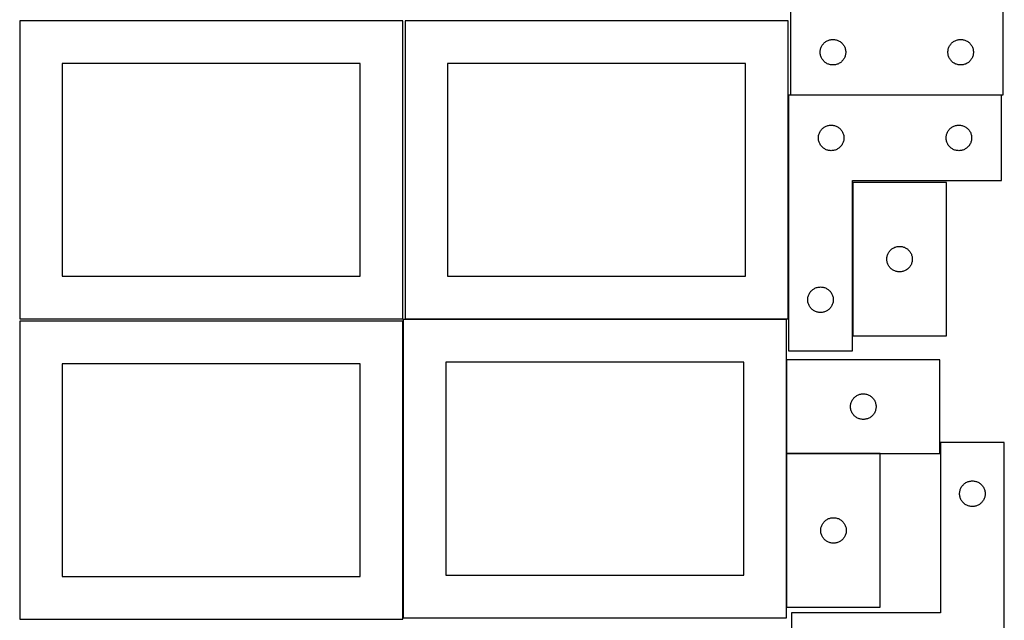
# Model space of a CAD drawing. Header units: millimetres. Extents: x 7 to 1243, y 7 to 2493.
# Tile 12 of 14: x 550 to 1243, y 1698 to 2121. Entities that reach past the tile are written whole.
import ezdxf

# ---------------------------------------------------------------- set-up
doc = ezdxf.new("R2010")
doc.units = ezdxf.units.MM
doc.layers.add('COMMON', color=5, linetype='CONTINUOUS', true_color=0x0000ff)
doc.layers.add('CUT', color=7, linetype='CONTINUOUS', true_color=0x000000)

msp = doc.modelspace()

# ---------------------------------------------------------------- linework, layer by layer
at = {"layer": 'COMMON'}
for p, q in [((1136.445656, 2006.324527), (1136.445656, 1898.324527)), ((1089.889366, 1881.412908), (1089.889366, 1815.412908)), ((1089.889366, 1815.212907), (1089.889366, 1707.212907)), ((1155.989367, 1815.312908), (1089.989367, 1815.312908))]:
    msp.add_line(p, q, dxfattribs=at)
at = {"layer": 'CUT'}
for p, q in [((1242.604737, 2068.066715), (1242.604737, 2248.066715)), ((1092.604737, 2128.066715), (1092.604737, 2068.066715)), ((819.562864, 2120.209657), (549.562864, 2120.209657)), ((549.562864, 2120.209657), (549.562864, 1910.209657)), ((819.562864, 1910.209657), (819.562864, 2120.209657)), ((1091.083738, 2120.209657), (821.083738, 2120.209657)), ((821.083738, 2120.209657), (821.083738, 1910.209657)), ((1091.083738, 1910.209657), (1091.083738, 2120.209657)), ((1114.532882, 2102.047313), (1114.810508, 2102.566715)), ((1114.810508, 2102.566715), (1115.12151, 2103.066847)), ((1115.12151, 2103.066847), (1115.464557, 2103.545567)), ((1115.464557, 2103.545567), (1115.838179, 2104.000827)), ((1115.838179, 2104.000827), (1116.240776, 2104.430676)), ((1116.240776, 2104.430676), (1116.670625, 2104.833273)), ((1116.670625, 2104.833273), (1117.125884, 2105.206895)), ((1117.125884, 2105.206895), (1117.604605, 2105.549941)), ((1117.604605, 2105.549941), (1118.104737, 2105.860943)), ((1118.104737, 2105.860943), (1118.624139, 2106.138569)), ((1118.624139, 2106.138569), (1119.160586, 2106.38163)), ((1119.160586, 2106.38163), (1119.711782, 2106.589086)), ((1119.711782, 2106.589086), (1120.275366, 2106.760047)), ((1120.275366, 2106.760047), (1120.848924, 2106.893782)), ((1120.848924, 2106.893782), (1121.430001, 2106.989718)), ((1121.430001, 2106.989718), (1122.016109, 2107.047445)), ((1122.016109, 2107.047445), (1122.604737, 2107.066715)), ((1122.604737, 2107.066715), (1123.193365, 2107.047445)), ((1123.193365, 2107.047445), (1123.779473, 2106.989718)), ((1123.779473, 2106.989718), (1124.36055, 2106.893782)), ((1124.36055, 2106.893782), (1124.934108, 2106.760047)), ((1124.934108, 2106.760047), (1125.497692, 2106.589086)), ((1125.497692, 2106.589086), (1126.048888, 2106.38163)), ((1126.048888, 2106.38163), (1126.585335, 2106.138569)), ((1126.585335, 2106.138569), (1127.104737, 2105.860943)), ((1127.104737, 2105.860943), (1127.604869, 2105.549941)), ((1127.604869, 2105.549941), (1128.08359, 2105.206895)), ((1128.08359, 2105.206895), (1128.538849, 2104.833273)), ((1128.538849, 2104.833273), (1128.968698, 2104.430676)), ((1128.968698, 2104.430676), (1129.371295, 2104.000827)), ((1129.371295, 2104.000827), (1129.744917, 2103.545567)), ((1129.744917, 2103.545567), (1130.087963, 2103.066847)), ((1130.087963, 2103.066847), (1130.398966, 2102.566715)), ((1130.398966, 2102.566715), (1130.676592, 2102.047313)), ((1204.532882, 2102.047313), (1204.810508, 2102.566715)), ((1204.810508, 2102.566715), (1205.12151, 2103.066847)), ((1205.12151, 2103.066847), (1205.464557, 2103.545567)), ((1205.464557, 2103.545567), (1205.838179, 2104.000827)), ((1205.838179, 2104.000827), (1206.240776, 2104.430676)), ((1206.240776, 2104.430676), (1206.670625, 2104.833273)), ((1206.670625, 2104.833273), (1207.125884, 2105.206895)), ((1207.125884, 2105.206895), (1207.604605, 2105.549941)), ((1207.604605, 2105.549941), (1208.104737, 2105.860943)), ((1208.104737, 2105.860943), (1208.624139, 2106.138569)), ((1208.624139, 2106.138569), (1209.160586, 2106.38163)), ((1209.160586, 2106.38163), (1209.711782, 2106.589086)), ((1209.711782, 2106.589086), (1210.275366, 2106.760047)), ((1210.275366, 2106.760047), (1210.848924, 2106.893782)), ((1210.848924, 2106.893782), (1211.430001, 2106.989718)), ((1211.430001, 2106.989718), (1212.016109, 2107.047445)), ((1212.016109, 2107.047445), (1212.604737, 2107.066715)), ((1212.604737, 2107.066715), (1213.193365, 2107.047445)), ((1213.193365, 2107.047445), (1213.779473, 2106.989718)), ((1213.779473, 2106.989718), (1214.36055, 2106.893782)), ((1214.36055, 2106.893782), (1214.934108, 2106.760047)), ((1214.934108, 2106.760047), (1215.497692, 2106.589086)), ((1215.497692, 2106.589086), (1216.048888, 2106.38163)), ((1216.048888, 2106.38163), (1216.585335, 2106.138569)), ((1216.585335, 2106.138569), (1217.104737, 2105.860943)), ((1217.104737, 2105.860943), (1217.604869, 2105.549941)), ((1217.604869, 2105.549941), (1218.08359, 2105.206895)), ((1218.08359, 2105.206895), (1218.538849, 2104.833273)), ((1218.538849, 2104.833273), (1218.968698, 2104.430676)), ((1218.968698, 2104.430676), (1219.371295, 2104.000827)), ((1219.371295, 2104.000827), (1219.744917, 2103.545567)), ((1219.744917, 2103.545567), (1220.087963, 2103.066847)), ((1220.087963, 2103.066847), (1220.398966, 2102.566715)), ((1220.398966, 2102.566715), (1220.676592, 2102.047313)), ((1113.604737, 2098.066715), (1113.624007, 2098.655343)), ((1113.624007, 2097.478086), (1113.604737, 2098.066715)), ((1113.624007, 2098.655343), (1113.681733, 2099.24145)), ((1113.681733, 2096.891979), (1113.624007, 2097.478086)), ((1113.681733, 2099.24145), (1113.777669, 2099.822528)), ((1113.777669, 2096.310902), (1113.681733, 2096.891979)), ((1113.777669, 2099.822528), (1113.911405, 2100.396086)), ((1113.911405, 2095.737343), (1113.777669, 2096.310902)), ((1113.911405, 2100.396086), (1114.082366, 2100.95967)), ((1114.082366, 2095.173759), (1113.911405, 2095.737343)), ((1114.082366, 2100.95967), (1114.289821, 2101.510865)), ((1114.289821, 2101.510865), (1114.532882, 2102.047313)), ((1130.676592, 2102.047313), (1130.919653, 2101.510865)), ((1130.919653, 2101.510865), (1131.127108, 2100.95967)), ((1131.127108, 2100.95967), (1131.298069, 2100.396086)), ((1131.298069, 2095.737343), (1131.127108, 2095.173759)), ((1131.298069, 2100.396086), (1131.431804, 2099.822528)), ((1131.431804, 2096.310902), (1131.298069, 2095.737343)), ((1131.431804, 2099.822528), (1131.527741, 2099.24145)), ((1131.527741, 2096.891979), (1131.431804, 2096.310902)), ((1131.527741, 2099.24145), (1131.585467, 2098.655343)), ((1131.585467, 2097.478086), (1131.527741, 2096.891979)), ((1131.585467, 2098.655343), (1131.604737, 2098.066715)), ((1131.604737, 2098.066715), (1131.585467, 2097.478086)), ((1203.604737, 2098.066715), (1203.624007, 2098.655343)), ((1203.624007, 2097.478086), (1203.604737, 2098.066715)), ((1203.624007, 2098.655343), (1203.681733, 2099.24145)), ((1203.681733, 2096.891979), (1203.624007, 2097.478086)), ((1203.681733, 2099.24145), (1203.777669, 2099.822528)), ((1203.777669, 2096.310902), (1203.681733, 2096.891979)), ((1203.777669, 2099.822528), (1203.911405, 2100.396086)), ((1203.911405, 2095.737343), (1203.777669, 2096.310902)), ((1203.911405, 2100.396086), (1204.082366, 2100.95967)), ((1204.082366, 2095.173759), (1203.911405, 2095.737343)), ((1204.082366, 2100.95967), (1204.289821, 2101.510865)), ((1204.289821, 2101.510865), (1204.532882, 2102.047313)), ((1220.676592, 2102.047313), (1220.919653, 2101.510865)), ((1220.919653, 2101.510865), (1221.127108, 2100.95967)), ((1221.127108, 2100.95967), (1221.298069, 2100.396086)), ((1221.298069, 2095.737343), (1221.127108, 2095.173759)), ((1221.298069, 2100.396086), (1221.431804, 2099.822528)), ((1221.431804, 2096.310902), (1221.298069, 2095.737343)), ((1221.431804, 2099.822528), (1221.527741, 2099.24145)), ((1221.527741, 2096.891979), (1221.431804, 2096.310902)), ((1221.527741, 2099.24145), (1221.585467, 2098.655343)), ((1221.585467, 2097.478086), (1221.527741, 2096.891979)), ((1221.585467, 2098.655343), (1221.604737, 2098.066715)), ((1221.604737, 2098.066715), (1221.585467, 2097.478086)), ((789.562864, 2090.209657), (579.562864, 2090.209657)), ((579.562864, 2090.209657), (579.562864, 1940.209657)), ((789.562864, 1940.209657), (789.562864, 2090.209657)), ((1061.083738, 2090.209657), (851.083738, 2090.209657)), ((851.083738, 2090.209657), (851.083738, 1940.209657)), ((1061.083738, 1940.209657), (1061.083738, 2090.209657)), ((1114.289821, 2094.622564), (1114.082366, 2095.173759)), ((1114.532882, 2094.086116), (1114.289821, 2094.622564)), ((1114.810508, 2093.566715), (1114.532882, 2094.086116)), ((1115.12151, 2093.066583), (1114.810508, 2093.566715)), ((1115.464557, 2092.587862), (1115.12151, 2093.066583)), ((1115.838179, 2092.132602), (1115.464557, 2092.587862)), ((1116.240776, 2091.702754), (1115.838179, 2092.132602)), ((1116.670625, 2091.300156), (1116.240776, 2091.702754)), ((1117.125884, 2090.926535), (1116.670625, 2091.300156)), ((1117.604605, 2090.583488), (1117.125884, 2090.926535)), ((1118.104737, 2090.272486), (1117.604605, 2090.583488)), ((1118.624139, 2089.99486), (1118.104737, 2090.272486)), ((1119.160586, 2089.751799), (1118.624139, 2089.99486)), ((1119.711782, 2089.544343), (1119.160586, 2089.751799)), ((1120.275366, 2089.373382), (1119.711782, 2089.544343)), ((1120.848924, 2089.239647), (1120.275366, 2089.373382)), ((1121.430001, 2089.143711), (1120.848924, 2089.239647)), ((1122.016109, 2089.085984), (1121.430001, 2089.143711)), ((1122.604737, 2089.066715), (1122.016109, 2089.085984)), ((1123.193365, 2089.085984), (1122.604737, 2089.066715)), ((1123.779473, 2089.143711), (1123.193365, 2089.085984)), ((1124.36055, 2089.239647), (1123.779473, 2089.143711)), ((1124.934108, 2089.373382), (1124.36055, 2089.239647)), ((1125.497692, 2089.544343), (1124.934108, 2089.373382)), ((1126.048888, 2089.751799), (1125.497692, 2089.544343)), ((1126.585335, 2089.99486), (1126.048888, 2089.751799)), ((1127.104737, 2090.272486), (1126.585335, 2089.99486)), ((1127.604869, 2090.583488), (1127.104737, 2090.272486)), ((1128.08359, 2090.926535), (1127.604869, 2090.583488)), ((1128.538849, 2091.300156), (1128.08359, 2090.926535)), ((1128.968698, 2091.702754), (1128.538849, 2091.300156)), ((1129.371295, 2092.132602), (1128.968698, 2091.702754)), ((1129.744917, 2092.587862), (1129.371295, 2092.132602)), ((1130.087963, 2093.066583), (1129.744917, 2092.587862)), ((1130.398966, 2093.566715), (1130.087963, 2093.066583)), ((1130.676592, 2094.086116), (1130.398966, 2093.566715)), ((1130.919653, 2094.622564), (1130.676592, 2094.086116)), ((1131.127108, 2095.173759), (1130.919653, 2094.622564)), ((1204.289821, 2094.622564), (1204.082366, 2095.173759)), ((1204.532882, 2094.086116), (1204.289821, 2094.622564)), ((1204.810508, 2093.566715), (1204.532882, 2094.086116)), ((1205.12151, 2093.066583), (1204.810508, 2093.566715)), ((1205.464557, 2092.587862), (1205.12151, 2093.066583)), ((1205.838179, 2092.132602), (1205.464557, 2092.587862)), ((1206.240776, 2091.702754), (1205.838179, 2092.132602)), ((1206.670625, 2091.300156), (1206.240776, 2091.702754)), ((1207.125884, 2090.926535), (1206.670625, 2091.300156)), ((1207.604605, 2090.583488), (1207.125884, 2090.926535)), ((1208.104737, 2090.272486), (1207.604605, 2090.583488)), ((1208.624139, 2089.99486), (1208.104737, 2090.272486)), ((1209.160586, 2089.751799), (1208.624139, 2089.99486)), ((1209.711782, 2089.544343), (1209.160586, 2089.751799)), ((1210.275366, 2089.373382), (1209.711782, 2089.544343)), ((1210.848924, 2089.239647), (1210.275366, 2089.373382)), ((1211.430001, 2089.143711), (1210.848924, 2089.239647)), ((1212.016109, 2089.085984), (1211.430001, 2089.143711)), ((1212.604737, 2089.066715), (1212.016109, 2089.085984)), ((1213.193365, 2089.085984), (1212.604737, 2089.066715)), ((1213.779473, 2089.143711), (1213.193365, 2089.085984)), ((1214.36055, 2089.239647), (1213.779473, 2089.143711)), ((1214.934108, 2089.373382), (1214.36055, 2089.239647)), ((1215.497692, 2089.544343), (1214.934108, 2089.373382)), ((1216.048888, 2089.751799), (1215.497692, 2089.544343)), ((1216.585335, 2089.99486), (1216.048888, 2089.751799)), ((1217.104737, 2090.272486), (1216.585335, 2089.99486)), ((1217.604869, 2090.583488), (1217.104737, 2090.272486)), ((1218.08359, 2090.926535), (1217.604869, 2090.583488)), ((1218.538849, 2091.300156), (1218.08359, 2090.926535)), ((1218.968698, 2091.702754), (1218.538849, 2091.300156)), ((1219.371295, 2092.132602), (1218.968698, 2091.702754)), ((1219.744917, 2092.587862), (1219.371295, 2092.132602)), ((1220.087963, 2093.066583), (1219.744917, 2092.587862)), ((1220.398966, 2093.566715), (1220.087963, 2093.066583)), ((1220.676592, 2094.086116), (1220.398966, 2093.566715)), ((1220.919653, 2094.622564), (1220.676592, 2094.086116)), ((1221.127108, 2095.173759), (1220.919653, 2094.622564)), ((1091.345656, 2067.708555), (1091.345656, 1887.708555)), ((1241.345656, 2067.708555), (1091.345656, 2067.708555)), ((1092.604737, 2068.066715), (1242.604737, 2068.066715)), ((1241.345656, 2007.708555), (1241.345656, 2067.708555)), ((1120.17092, 2046.631559), (1120.757028, 2046.689286)), ((1120.757028, 2046.689286), (1121.345656, 2046.708555)), ((1121.345656, 2046.708555), (1121.934284, 2046.689286)), ((1121.934284, 2046.689286), (1122.520392, 2046.631559)), ((1210.17092, 2046.631559), (1210.757028, 2046.689286)), ((1210.757028, 2046.689286), (1211.345656, 2046.708555)), ((1211.345656, 2046.708555), (1211.934284, 2046.689286)), ((1211.934284, 2046.689286), (1212.520392, 2046.631559)), ((1112.518589, 2039.464368), (1112.652324, 2040.037927)), ((1112.652324, 2040.037927), (1112.823285, 2040.601511)), ((1112.823285, 2040.601511), (1113.03074, 2041.152706)), ((1113.03074, 2041.152706), (1113.273802, 2041.689154)), ((1113.273802, 2041.689154), (1113.551428, 2042.208555)), ((1113.551428, 2042.208555), (1113.86243, 2042.708688)), ((1113.86243, 2042.708688), (1114.205476, 2043.187408)), ((1114.205476, 2043.187408), (1114.579098, 2043.642668)), ((1114.579098, 2043.642668), (1114.981695, 2044.072517)), ((1114.981695, 2044.072517), (1115.411544, 2044.475114)), ((1115.411544, 2044.475114), (1115.866803, 2044.848736)), ((1115.866803, 2044.848736), (1116.345524, 2045.191782)), ((1116.345524, 2045.191782), (1116.845656, 2045.502784)), ((1116.845656, 2045.502784), (1117.365058, 2045.78041)), ((1117.365058, 2045.78041), (1117.901505, 2046.023471)), ((1117.901505, 2046.023471), (1118.452701, 2046.230927)), ((1118.452701, 2046.230927), (1119.016285, 2046.401888)), ((1119.016285, 2046.401888), (1119.589843, 2046.535623)), ((1119.589843, 2046.535623), (1120.17092, 2046.631559)), ((1122.520392, 2046.631559), (1123.101469, 2046.535623)), ((1123.101469, 2046.535623), (1123.675028, 2046.401888)), ((1123.675028, 2046.401888), (1124.238611, 2046.230927)), ((1124.238611, 2046.230927), (1124.789807, 2046.023471)), ((1124.789807, 2046.023471), (1125.326254, 2045.78041)), ((1125.326254, 2045.78041), (1125.845656, 2045.502784)), ((1125.845656, 2045.502784), (1126.345788, 2045.191782)), ((1126.345788, 2045.191782), (1126.824509, 2044.848736)), ((1126.824509, 2044.848736), (1127.279769, 2044.475114)), ((1127.279769, 2044.475114), (1127.709617, 2044.072517)), ((1127.709617, 2044.072517), (1128.112214, 2043.642668)), ((1128.112214, 2043.642668), (1128.485836, 2043.187408)), ((1128.485836, 2043.187408), (1128.828883, 2042.708688)), ((1128.828883, 2042.708688), (1129.139885, 2042.208555)), ((1129.139885, 2042.208555), (1129.417511, 2041.689154)), ((1129.417511, 2041.689154), (1129.660572, 2041.152706)), ((1129.660572, 2041.152706), (1129.868027, 2040.601511)), ((1129.868027, 2040.601511), (1130.038989, 2040.037927)), ((1130.038989, 2040.037927), (1130.172724, 2039.464368)), ((1202.518589, 2039.464368), (1202.652324, 2040.037927)), ((1202.652324, 2040.037927), (1202.823285, 2040.601511)), ((1202.823285, 2040.601511), (1203.03074, 2041.152706)), ((1203.03074, 2041.152706), (1203.273802, 2041.689154)), ((1203.273802, 2041.689154), (1203.551428, 2042.208555)), ((1203.551428, 2042.208555), (1203.86243, 2042.708688)), ((1203.86243, 2042.708688), (1204.205476, 2043.187408)), ((1204.205476, 2043.187408), (1204.579098, 2043.642668)), ((1204.579098, 2043.642668), (1204.981695, 2044.072517)), ((1204.981695, 2044.072517), (1205.411544, 2044.475114)), ((1205.411544, 2044.475114), (1205.866803, 2044.848736)), ((1205.866803, 2044.848736), (1206.345524, 2045.191782)), ((1206.345524, 2045.191782), (1206.845656, 2045.502784)), ((1206.845656, 2045.502784), (1207.365058, 2045.78041)), ((1207.365058, 2045.78041), (1207.901505, 2046.023471)), ((1207.901505, 2046.023471), (1208.452701, 2046.230927)), ((1208.452701, 2046.230927), (1209.016285, 2046.401888)), ((1209.016285, 2046.401888), (1209.589843, 2046.535623)), ((1209.589843, 2046.535623), (1210.17092, 2046.631559)), ((1212.520392, 2046.631559), (1213.101469, 2046.535623)), ((1213.101469, 2046.535623), (1213.675028, 2046.401888)), ((1213.675028, 2046.401888), (1214.238611, 2046.230927)), ((1214.238611, 2046.230927), (1214.789807, 2046.023471)), ((1214.789807, 2046.023471), (1215.326254, 2045.78041)), ((1215.326254, 2045.78041), (1215.845656, 2045.502784)), ((1215.845656, 2045.502784), (1216.345788, 2045.191782)), ((1216.345788, 2045.191782), (1216.824509, 2044.848736)), ((1216.824509, 2044.848736), (1217.279769, 2044.475114)), ((1217.279769, 2044.475114), (1217.709617, 2044.072517)), ((1217.709617, 2044.072517), (1218.112214, 2043.642668)), ((1218.112214, 2043.642668), (1218.485836, 2043.187408)), ((1218.485836, 2043.187408), (1218.828883, 2042.708688)), ((1218.828883, 2042.708688), (1219.139885, 2042.208555)), ((1219.139885, 2042.208555), (1219.417511, 2041.689154)), ((1219.417511, 2041.689154), (1219.660572, 2041.152706)), ((1219.660572, 2041.152706), (1219.868027, 2040.601511)), ((1219.868027, 2040.601511), (1220.038989, 2040.037927)), ((1220.038989, 2040.037927), (1220.172724, 2039.464368)), ((1112.345656, 2037.708555), (1112.364926, 2038.297184)), ((1112.364926, 2037.119927), (1112.345656, 2037.708555)), ((1112.364926, 2038.297184), (1112.422652, 2038.883291)), ((1112.422652, 2036.53382), (1112.364926, 2037.119927)), ((1112.422652, 2038.883291), (1112.518589, 2039.464368)), ((1112.518589, 2035.952743), (1112.422652, 2036.53382)), ((1112.652324, 2035.379184), (1112.518589, 2035.952743)), ((1112.823285, 2034.8156), (1112.652324, 2035.379184)), ((1113.03074, 2034.264405), (1112.823285, 2034.8156)), ((1113.273802, 2033.727957), (1113.03074, 2034.264405)), ((1113.551428, 2033.208555), (1113.273802, 2033.727957)), ((1113.86243, 2032.708423), (1113.551428, 2033.208555)), ((1129.139885, 2033.208555), (1128.828883, 2032.708423)), ((1129.417511, 2033.727957), (1129.139885, 2033.208555)), ((1129.660572, 2034.264405), (1129.417511, 2033.727957)), ((1129.868027, 2034.8156), (1129.660572, 2034.264405)), ((1130.038989, 2035.379184), (1129.868027, 2034.8156)), ((1130.172724, 2035.952743), (1130.038989, 2035.379184)), ((1130.172724, 2039.464368), (1130.26866, 2038.883291)), ((1130.26866, 2036.53382), (1130.172724, 2035.952743)), ((1130.26866, 2038.883291), (1130.326387, 2038.297184)), ((1130.326387, 2037.119927), (1130.26866, 2036.53382)), ((1130.326387, 2038.297184), (1130.345656, 2037.708555)), ((1130.345656, 2037.708555), (1130.326387, 2037.119927)), ((1202.345656, 2037.708555), (1202.364926, 2038.297184)), ((1202.364926, 2037.119927), (1202.345656, 2037.708555)), ((1202.364926, 2038.297184), (1202.422652, 2038.883291)), ((1202.422652, 2036.53382), (1202.364926, 2037.119927)), ((1202.422652, 2038.883291), (1202.518589, 2039.464368)), ((1202.518589, 2035.952743), (1202.422652, 2036.53382)), ((1202.652324, 2035.379184), (1202.518589, 2035.952743)), ((1202.823285, 2034.8156), (1202.652324, 2035.379184)), ((1203.03074, 2034.264405), (1202.823285, 2034.8156)), ((1203.273802, 2033.727957), (1203.03074, 2034.264405)), ((1203.551428, 2033.208555), (1203.273802, 2033.727957)), ((1203.86243, 2032.708423), (1203.551428, 2033.208555)), ((1219.139885, 2033.208555), (1218.828883, 2032.708423)), ((1219.417511, 2033.727957), (1219.139885, 2033.208555)), ((1219.660572, 2034.264405), (1219.417511, 2033.727957)), ((1219.868027, 2034.8156), (1219.660572, 2034.264405)), ((1220.038989, 2035.379184), (1219.868027, 2034.8156)), ((1220.172724, 2035.952743), (1220.038989, 2035.379184)), ((1220.172724, 2039.464368), (1220.26866, 2038.883291)), ((1220.26866, 2036.53382), (1220.172724, 2035.952743)), ((1220.26866, 2038.883291), (1220.326387, 2038.297184)), ((1220.326387, 2037.119927), (1220.26866, 2036.53382)), ((1220.326387, 2038.297184), (1220.345656, 2037.708555)), ((1220.345656, 2037.708555), (1220.326387, 2037.119927)), ((1114.205476, 2032.229703), (1113.86243, 2032.708423)), ((1114.579098, 2031.774443), (1114.205476, 2032.229703)), ((1114.981695, 2031.344594), (1114.579098, 2031.774443)), ((1115.411544, 2030.941997), (1114.981695, 2031.344594)), ((1115.866803, 2030.568375), (1115.411544, 2030.941997)), ((1116.345524, 2030.225329), (1115.866803, 2030.568375)), ((1116.845656, 2029.914327), (1116.345524, 2030.225329)), ((1117.365058, 2029.636701), (1116.845656, 2029.914327)), ((1117.901505, 2029.39364), (1117.365058, 2029.636701)), ((1118.452701, 2029.186184), (1117.901505, 2029.39364)), ((1119.016285, 2029.015223), (1118.452701, 2029.186184)), ((1119.589843, 2028.881488), (1119.016285, 2029.015223)), ((1120.17092, 2028.785552), (1119.589843, 2028.881488)), ((1120.757028, 2028.727825), (1120.17092, 2028.785552)), ((1121.345656, 2028.708555), (1120.757028, 2028.727825)), ((1121.934284, 2028.727825), (1121.345656, 2028.708555)), ((1122.520392, 2028.785552), (1121.934284, 2028.727825)), ((1123.101469, 2028.881488), (1122.520392, 2028.785552)), ((1123.675028, 2029.015223), (1123.101469, 2028.881488)), ((1124.238611, 2029.186184), (1123.675028, 2029.015223)), ((1124.789807, 2029.39364), (1124.238611, 2029.186184)), ((1125.326254, 2029.636701), (1124.789807, 2029.39364)), ((1125.845656, 2029.914327), (1125.326254, 2029.636701)), ((1126.345788, 2030.225329), (1125.845656, 2029.914327)), ((1126.824509, 2030.568375), (1126.345788, 2030.225329)), ((1127.279769, 2030.941997), (1126.824509, 2030.568375)), ((1127.709617, 2031.344594), (1127.279769, 2030.941997)), ((1128.112214, 2031.774443), (1127.709617, 2031.344594)), ((1128.485836, 2032.229703), (1128.112214, 2031.774443)), ((1128.828883, 2032.708423), (1128.485836, 2032.229703)), ((1204.205476, 2032.229703), (1203.86243, 2032.708423)), ((1204.579098, 2031.774443), (1204.205476, 2032.229703)), ((1204.981695, 2031.344594), (1204.579098, 2031.774443)), ((1205.411544, 2030.941997), (1204.981695, 2031.344594)), ((1205.866803, 2030.568375), (1205.411544, 2030.941997)), ((1206.345524, 2030.225329), (1205.866803, 2030.568375)), ((1206.845656, 2029.914327), (1206.345524, 2030.225329)), ((1207.365058, 2029.636701), (1206.845656, 2029.914327)), ((1207.901505, 2029.39364), (1207.365058, 2029.636701)), ((1208.452701, 2029.186184), (1207.901505, 2029.39364)), ((1209.016285, 2029.015223), (1208.452701, 2029.186184)), ((1209.589843, 2028.881488), (1209.016285, 2029.015223)), ((1210.17092, 2028.785552), (1209.589843, 2028.881488)), ((1210.757028, 2028.727825), (1210.17092, 2028.785552)), ((1211.345656, 2028.708555), (1210.757028, 2028.727825)), ((1211.934284, 2028.727825), (1211.345656, 2028.708555)), ((1212.520392, 2028.785552), (1211.934284, 2028.727825)), ((1213.101469, 2028.881488), (1212.520392, 2028.785552)), ((1213.675028, 2029.015223), (1213.101469, 2028.881488)), ((1214.238611, 2029.186184), (1213.675028, 2029.015223)), ((1214.789807, 2029.39364), (1214.238611, 2029.186184)), ((1215.326254, 2029.636701), (1214.789807, 2029.39364)), ((1215.845656, 2029.914327), (1215.326254, 2029.636701)), ((1216.345788, 2030.225329), (1215.845656, 2029.914327)), ((1216.824509, 2030.568375), (1216.345788, 2030.225329)), ((1217.279769, 2030.941997), (1216.824509, 2030.568375)), ((1217.709617, 2031.344594), (1217.279769, 2030.941997)), ((1218.112214, 2031.774443), (1217.709617, 2031.344594)), ((1218.485836, 2032.229703), (1218.112214, 2031.774443)), ((1218.828883, 2032.708423), (1218.485836, 2032.229703)), ((1136.345656, 1887.708555), (1136.345656, 2007.708555)), ((1136.345656, 2007.708555), (1241.345656, 2007.708555)), ((1202.545657, 2006.324527), (1136.545657, 2006.324527)), ((1136.545657, 2006.324527), (1136.545657, 1898.324527)), ((1202.545657, 1898.324527), (1202.545657, 2006.324527)), ((1161.473803, 1956.305125), (1161.751429, 1956.824527)), ((1161.751429, 1956.824527), (1162.062431, 1957.324659)), ((1162.062431, 1957.324659), (1162.405477, 1957.80338)), ((1162.405477, 1957.80338), (1162.779099, 1958.258639)), ((1162.779099, 1958.258639), (1163.181696, 1958.688488)), ((1163.181696, 1958.688488), (1163.611545, 1959.091085)), ((1163.611545, 1959.091085), (1164.066804, 1959.464707)), ((1164.066804, 1959.464707), (1164.545525, 1959.807754)), ((1164.545525, 1959.807754), (1165.045657, 1960.118756)), ((1165.045657, 1960.118756), (1165.565059, 1960.396382)), ((1165.565059, 1960.396382), (1166.101506, 1960.639443)), ((1166.101506, 1960.639443), (1166.652702, 1960.846898)), ((1166.652702, 1960.846898), (1167.216286, 1961.01786)), ((1167.216286, 1961.01786), (1167.789844, 1961.151595)), ((1167.789844, 1961.151595), (1168.370921, 1961.247531)), ((1168.370921, 1961.247531), (1168.957029, 1961.305257)), ((1168.957029, 1961.305257), (1169.545657, 1961.324527)), ((1169.545657, 1961.324527), (1170.134285, 1961.305257)), ((1170.134285, 1961.305257), (1170.720393, 1961.247531)), ((1170.720393, 1961.247531), (1171.30147, 1961.151595)), ((1171.30147, 1961.151595), (1171.875029, 1961.01786)), ((1171.875029, 1961.01786), (1172.438612, 1960.846898)), ((1172.438612, 1960.846898), (1172.989808, 1960.639443)), ((1172.989808, 1960.639443), (1173.526255, 1960.396382)), ((1173.526255, 1960.396382), (1174.045657, 1960.118756)), ((1174.045657, 1960.118756), (1174.545789, 1959.807754)), ((1174.545789, 1959.807754), (1175.02451, 1959.464707)), ((1175.02451, 1959.464707), (1175.47977, 1959.091085)), ((1175.47977, 1959.091085), (1175.909618, 1958.688488)), ((1175.909618, 1958.688488), (1176.312215, 1958.258639)), ((1176.312215, 1958.258639), (1176.685837, 1957.80338)), ((1176.685837, 1957.80338), (1177.028884, 1957.324659)), ((1177.028884, 1957.324659), (1177.339886, 1956.824527)), ((1177.339886, 1956.824527), (1177.617512, 1956.305125)), ((1160.545657, 1952.324527), (1160.564927, 1952.913155)), ((1160.564927, 1951.735899), (1160.545657, 1952.324527)), ((1160.564927, 1952.913155), (1160.622653, 1953.499263)), ((1160.622653, 1951.149791), (1160.564927, 1951.735899)), ((1160.622653, 1953.499263), (1160.71859, 1954.08034)), ((1160.71859, 1950.568714), (1160.622653, 1951.149791)), ((1160.71859, 1954.08034), (1160.852325, 1954.653899)), ((1160.852325, 1949.995156), (1160.71859, 1950.568714)), ((1160.852325, 1954.653899), (1161.023286, 1955.217482)), ((1161.023286, 1949.431572), (1160.852325, 1949.995156)), ((1161.023286, 1955.217482), (1161.230741, 1955.768678)), ((1161.230741, 1955.768678), (1161.473803, 1956.305125)), ((1177.617512, 1956.305125), (1177.860573, 1955.768678)), ((1177.860573, 1955.768678), (1178.068028, 1955.217482)), ((1178.068028, 1955.217482), (1178.23899, 1954.653899)), ((1178.23899, 1949.995156), (1178.068028, 1949.431572)), ((1178.23899, 1954.653899), (1178.372725, 1954.08034)), ((1178.372725, 1950.568714), (1178.23899, 1949.995156)), ((1178.372725, 1954.08034), (1178.468661, 1953.499263)), ((1178.468661, 1951.149791), (1178.372725, 1950.568714)), ((1178.468661, 1953.499263), (1178.526388, 1952.913155)), ((1178.526388, 1951.735899), (1178.468661, 1951.149791)), ((1178.526388, 1952.913155), (1178.545657, 1952.324527)), ((1178.545657, 1952.324527), (1178.526388, 1951.735899)), ((1161.230741, 1948.880376), (1161.023286, 1949.431572)), ((1161.473803, 1948.343929), (1161.230741, 1948.880376)), ((1161.751429, 1947.824527), (1161.473803, 1948.343929)), ((1162.062431, 1947.324395), (1161.751429, 1947.824527)), ((1162.405477, 1946.845674), (1162.062431, 1947.324395)), ((1162.779099, 1946.390415), (1162.405477, 1946.845674)), ((1163.181696, 1945.960566), (1162.779099, 1946.390415)), ((1163.611545, 1945.557969), (1163.181696, 1945.960566)), ((1164.066804, 1945.184347), (1163.611545, 1945.557969)), ((1164.545525, 1944.841301), (1164.066804, 1945.184347)), ((1165.045657, 1944.530298), (1164.545525, 1944.841301)), ((1165.565059, 1944.252672), (1165.045657, 1944.530298)), ((1166.101506, 1944.009611), (1165.565059, 1944.252672)), ((1166.652702, 1943.802156), (1166.101506, 1944.009611)), ((1167.216286, 1943.631195), (1166.652702, 1943.802156)), ((1167.789844, 1943.49746), (1167.216286, 1943.631195)), ((1168.370921, 1943.401523), (1167.789844, 1943.49746)), ((1168.957029, 1943.343797), (1168.370921, 1943.401523)), ((1169.545657, 1943.324527), (1168.957029, 1943.343797)), ((1170.134285, 1943.343797), (1169.545657, 1943.324527)), ((1170.720393, 1943.401523), (1170.134285, 1943.343797)), ((1171.30147, 1943.49746), (1170.720393, 1943.401523)), ((1171.875029, 1943.631195), (1171.30147, 1943.49746)), ((1172.438612, 1943.802156), (1171.875029, 1943.631195)), ((1172.989808, 1944.009611), (1172.438612, 1943.802156)), ((1173.526255, 1944.252672), (1172.989808, 1944.009611)), ((1174.045657, 1944.530298), (1173.526255, 1944.252672)), ((1174.545789, 1944.841301), (1174.045657, 1944.530298)), ((1175.02451, 1945.184347), (1174.545789, 1944.841301)), ((1175.47977, 1945.557969), (1175.02451, 1945.184347)), ((1175.909618, 1945.960566), (1175.47977, 1945.557969)), ((1176.312215, 1946.390415), (1175.909618, 1945.960566)), ((1176.685837, 1946.845674), (1176.312215, 1946.390415)), ((1177.028884, 1947.324395), (1176.685837, 1946.845674)), ((1177.339886, 1947.824527), (1177.028884, 1947.324395)), ((1177.617512, 1948.343929), (1177.339886, 1947.824527)), ((1177.860573, 1948.880376), (1177.617512, 1948.343929)), ((1178.068028, 1949.431572), (1177.860573, 1948.880376)), ((579.562864, 1940.209657), (789.562864, 1940.209657)), ((851.083738, 1940.209657), (1061.083738, 1940.209657)), ((1106.36243, 1928.708688), (1106.705476, 1929.187408)), ((1106.705476, 1929.187408), (1107.079098, 1929.642668)), ((1107.079098, 1929.642668), (1107.481695, 1930.072517)), ((1107.481695, 1930.072517), (1107.911544, 1930.475114)), ((1107.911544, 1930.475114), (1108.366803, 1930.848736)), ((1108.366803, 1930.848736), (1108.845524, 1931.191782)), ((1108.845524, 1931.191782), (1109.345656, 1931.502784)), ((1109.345656, 1931.502784), (1109.865058, 1931.78041)), ((1109.865058, 1931.78041), (1110.401505, 1932.023471)), ((1110.401505, 1932.023471), (1110.952701, 1932.230927)), ((1110.952701, 1932.230927), (1111.516285, 1932.401888)), ((1111.516285, 1932.401888), (1112.089843, 1932.535623)), ((1112.089843, 1932.535623), (1112.67092, 1932.631559)), ((1112.67092, 1932.631559), (1113.257028, 1932.689286)), ((1113.257028, 1932.689286), (1113.845656, 1932.708555)), ((1113.845656, 1932.708555), (1114.434284, 1932.689286)), ((1114.434284, 1932.689286), (1115.020392, 1932.631559)), ((1115.020392, 1932.631559), (1115.601469, 1932.535623)), ((1115.601469, 1932.535623), (1116.175028, 1932.401888)), ((1116.175028, 1932.401888), (1116.738611, 1932.230927)), ((1116.738611, 1932.230927), (1117.289807, 1932.023471)), ((1117.289807, 1932.023471), (1117.826254, 1931.78041)), ((1117.826254, 1931.78041), (1118.345656, 1931.502784)), ((1118.345656, 1931.502784), (1118.845788, 1931.191782)), ((1118.845788, 1931.191782), (1119.324509, 1930.848736)), ((1119.324509, 1930.848736), (1119.779769, 1930.475114)), ((1119.779769, 1930.475114), (1120.209617, 1930.072517)), ((1120.209617, 1930.072517), (1120.612214, 1929.642668)), ((1120.612214, 1929.642668), (1120.985836, 1929.187408)), ((1120.985836, 1929.187408), (1121.328883, 1928.708688)), ((1104.845656, 1923.708555), (1104.864926, 1924.297184)), ((1104.864926, 1923.119927), (1104.845656, 1923.708555)), ((1104.864926, 1924.297184), (1104.922652, 1924.883291)), ((1104.922652, 1922.53382), (1104.864926, 1923.119927)), ((1104.922652, 1924.883291), (1105.018589, 1925.464368)), ((1105.018589, 1921.952743), (1104.922652, 1922.53382)), ((1105.018589, 1925.464368), (1105.152324, 1926.037927)), ((1105.152324, 1921.379184), (1105.018589, 1921.952743)), ((1105.152324, 1926.037927), (1105.323285, 1926.601511)), ((1105.323285, 1926.601511), (1105.53074, 1927.152706)), ((1105.53074, 1927.152706), (1105.773802, 1927.689154)), ((1105.773802, 1927.689154), (1106.051428, 1928.208555)), ((1106.051428, 1928.208555), (1106.36243, 1928.708688)), ((1121.328883, 1928.708688), (1121.639885, 1928.208555)), ((1121.639885, 1928.208555), (1121.917511, 1927.689154)), ((1121.917511, 1927.689154), (1122.160572, 1927.152706)), ((1122.160572, 1927.152706), (1122.368027, 1926.601511)), ((1122.368027, 1926.601511), (1122.538989, 1926.037927)), ((1122.538989, 1926.037927), (1122.672724, 1925.464368)), ((1122.672724, 1921.952743), (1122.538989, 1921.379184)), ((1122.672724, 1925.464368), (1122.76866, 1924.883291)), ((1122.76866, 1922.53382), (1122.672724, 1921.952743)), ((1122.76866, 1924.883291), (1122.826387, 1924.297184)), ((1122.826387, 1923.119927), (1122.76866, 1922.53382)), ((1122.826387, 1924.297184), (1122.845656, 1923.708555)), ((1122.845656, 1923.708555), (1122.826387, 1923.119927)), ((1105.323285, 1920.8156), (1105.152324, 1921.379184)), ((1105.53074, 1920.264405), (1105.323285, 1920.8156)), ((1105.773802, 1919.727957), (1105.53074, 1920.264405)), ((1106.051428, 1919.208555), (1105.773802, 1919.727957)), ((1106.36243, 1918.708423), (1106.051428, 1919.208555)), ((1106.705476, 1918.229703), (1106.36243, 1918.708423)), ((1107.079098, 1917.774443), (1106.705476, 1918.229703)), ((1107.481695, 1917.344594), (1107.079098, 1917.774443)), ((1107.911544, 1916.941997), (1107.481695, 1917.344594)), ((1108.366803, 1916.568375), (1107.911544, 1916.941997)), ((1108.845524, 1916.225329), (1108.366803, 1916.568375)), ((1109.345656, 1915.914327), (1108.845524, 1916.225329)), ((1109.865058, 1915.636701), (1109.345656, 1915.914327)), ((1110.401505, 1915.39364), (1109.865058, 1915.636701)), ((1110.952701, 1915.186184), (1110.401505, 1915.39364)), ((1111.516285, 1915.015223), (1110.952701, 1915.186184)), ((1112.089843, 1914.881488), (1111.516285, 1915.015223)), ((1112.67092, 1914.785552), (1112.089843, 1914.881488)), ((1115.601469, 1914.881488), (1115.020392, 1914.785552)), ((1116.175028, 1915.015223), (1115.601469, 1914.881488)), ((1116.738611, 1915.186184), (1116.175028, 1915.015223)), ((1117.289807, 1915.39364), (1116.738611, 1915.186184)), ((1117.826254, 1915.636701), (1117.289807, 1915.39364)), ((1118.345656, 1915.914327), (1117.826254, 1915.636701)), ((1118.845788, 1916.225329), (1118.345656, 1915.914327)), ((1119.324509, 1916.568375), (1118.845788, 1916.225329)), ((1119.779769, 1916.941997), (1119.324509, 1916.568375)), ((1120.209617, 1917.344594), (1119.779769, 1916.941997)), ((1120.612214, 1917.774443), (1120.209617, 1917.344594)), ((1120.985836, 1918.229703), (1120.612214, 1917.774443)), ((1121.328883, 1918.708423), (1120.985836, 1918.229703)), ((1121.639885, 1919.208555), (1121.328883, 1918.708423)), ((1121.917511, 1919.727957), (1121.639885, 1919.208555)), ((1122.160572, 1920.264405), (1121.917511, 1919.727957)), ((1122.368027, 1920.8156), (1122.160572, 1920.264405)), ((1122.538989, 1921.379184), (1122.368027, 1920.8156)), ((549.562864, 1910.209657), (819.562864, 1910.209657)), ((819.562864, 1908.688661), (549.562864, 1908.688661)), ((549.562864, 1908.688661), (549.562864, 1698.688661)), ((819.562864, 1698.688661), (819.562864, 1908.688661)), ((1089.789366, 1909.70746), (819.789366, 1909.70746)), ((819.789366, 1909.70746), (819.789366, 1699.70746)), ((821.083738, 1910.209657), (1091.083738, 1910.209657)), ((1089.789366, 1699.70746), (1089.789366, 1909.70746)), ((1113.257028, 1914.727825), (1112.67092, 1914.785552)), ((1113.845656, 1914.708555), (1113.257028, 1914.727825)), ((1114.434284, 1914.727825), (1113.845656, 1914.708555)), ((1115.020392, 1914.785552), (1114.434284, 1914.727825)), ((1136.545657, 1898.324527), (1202.545657, 1898.324527)), ((1091.345656, 1887.708555), (1136.345656, 1887.708555)), ((1197.989367, 1881.412908), (1089.989367, 1881.412908)), ((1089.989367, 1881.412908), (1089.989367, 1815.412908)), ((1197.989367, 1815.412908), (1197.989367, 1881.412908)), ((789.562864, 1878.688661), (579.562864, 1878.688661)), ((579.562864, 1878.688661), (579.562864, 1728.688661)), ((789.562864, 1728.688661), (789.562864, 1878.688661)), ((1059.789366, 1879.70746), (849.789366, 1879.70746)), ((849.789366, 1879.70746), (849.789366, 1729.70746)), ((1059.789366, 1729.70746), (1059.789366, 1879.70746)), ((1135.917512, 1852.393507), (1136.195138, 1852.912908)), ((1136.195138, 1852.912908), (1136.50614, 1853.41304)), ((1136.50614, 1853.41304), (1136.849187, 1853.891761)), ((1136.849187, 1853.891761), (1137.222808, 1854.347021)), ((1137.222808, 1854.347021), (1137.625406, 1854.776869)), ((1137.625406, 1854.776869), (1138.055254, 1855.179467)), ((1138.055254, 1855.179467), (1138.510514, 1855.553088)), ((1138.510514, 1855.553088), (1138.989235, 1855.896135)), ((1138.989235, 1855.896135), (1139.489367, 1856.207137)), ((1139.489367, 1856.207137), (1140.008769, 1856.484763)), ((1140.008769, 1856.484763), (1140.545216, 1856.727824)), ((1140.545216, 1856.727824), (1141.096412, 1856.93528)), ((1141.096412, 1856.93528), (1141.659995, 1857.106241)), ((1141.659995, 1857.106241), (1142.233554, 1857.239976)), ((1142.233554, 1857.239976), (1142.814631, 1857.335912)), ((1142.814631, 1857.335912), (1143.400739, 1857.393639)), ((1143.400739, 1857.393639), (1143.989367, 1857.412908)), ((1143.989367, 1857.412908), (1144.577995, 1857.393639)), ((1144.577995, 1857.393639), (1145.164102, 1857.335912)), ((1145.164102, 1857.335912), (1145.74518, 1857.239976)), ((1145.74518, 1857.239976), (1146.318738, 1857.106241)), ((1146.318738, 1857.106241), (1146.882322, 1856.93528)), ((1146.882322, 1856.93528), (1147.433518, 1856.727824)), ((1147.433518, 1856.727824), (1147.969965, 1856.484763)), ((1147.969965, 1856.484763), (1148.489367, 1856.207137)), ((1148.489367, 1856.207137), (1148.989499, 1855.896135)), ((1148.989499, 1855.896135), (1149.46822, 1855.553088)), ((1149.46822, 1855.553088), (1149.923479, 1855.179467)), ((1149.923479, 1855.179467), (1150.353328, 1854.776869)), ((1150.353328, 1854.776869), (1150.755925, 1854.347021)), ((1150.755925, 1854.347021), (1151.129547, 1853.891761)), ((1151.129547, 1853.891761), (1151.472593, 1853.41304)), ((1151.472593, 1853.41304), (1151.783595, 1852.912908)), ((1151.783595, 1852.912908), (1152.061221, 1852.393507)), ((1134.989367, 1848.412908), (1135.008636, 1849.001537)), ((1135.008636, 1847.82428), (1134.989367, 1848.412908)), ((1135.008636, 1849.001537), (1135.066363, 1849.587644)), ((1135.066363, 1847.238173), (1135.008636, 1847.82428)), ((1135.066363, 1849.587644), (1135.162299, 1850.168721)), ((1135.162299, 1846.657095), (1135.066363, 1847.238173)), ((1135.162299, 1850.168721), (1135.296034, 1850.74228)), ((1135.296034, 1846.083537), (1135.162299, 1846.657095)), ((1135.296034, 1850.74228), (1135.466996, 1851.305864)), ((1135.466996, 1845.519953), (1135.296034, 1846.083537)), ((1135.466996, 1851.305864), (1135.674451, 1851.857059)), ((1135.674451, 1844.968757), (1135.466996, 1845.519953)), ((1135.674451, 1851.857059), (1135.917512, 1852.393507)), ((1152.061221, 1852.393507), (1152.304283, 1851.857059)), ((1152.304283, 1851.857059), (1152.511738, 1851.305864)), ((1152.511738, 1845.519953), (1152.304283, 1844.968757)), ((1152.511738, 1851.305864), (1152.682699, 1850.74228)), ((1152.682699, 1846.083537), (1152.511738, 1845.519953)), ((1152.682699, 1850.74228), (1152.816434, 1850.168721)), ((1152.816434, 1846.657095), (1152.682699, 1846.083537)), ((1152.816434, 1850.168721), (1152.91237, 1849.587644)), ((1152.91237, 1847.238173), (1152.816434, 1846.657095)), ((1152.91237, 1849.587644), (1152.970097, 1849.001537)), ((1152.970097, 1847.82428), (1152.91237, 1847.238173)), ((1152.970097, 1849.001537), (1152.989367, 1848.412908)), ((1152.989367, 1848.412908), (1152.970097, 1847.82428)), ((1135.917512, 1844.43231), (1135.674451, 1844.968757)), ((1136.195138, 1843.912908), (1135.917512, 1844.43231)), ((1136.50614, 1843.412776), (1136.195138, 1843.912908)), ((1136.849187, 1842.934056), (1136.50614, 1843.412776)), ((1137.222808, 1842.478796), (1136.849187, 1842.934056)), ((1137.625406, 1842.048947), (1137.222808, 1842.478796)), ((1138.055254, 1841.64635), (1137.625406, 1842.048947)), ((1138.510514, 1841.272728), (1138.055254, 1841.64635)), ((1138.989235, 1840.929682), (1138.510514, 1841.272728)), ((1139.489367, 1840.61868), (1138.989235, 1840.929682)), ((1140.008769, 1840.341054), (1139.489367, 1840.61868)), ((1140.545216, 1840.097993), (1140.008769, 1840.341054)), ((1141.096412, 1839.890537), (1140.545216, 1840.097993)), ((1141.659995, 1839.719576), (1141.096412, 1839.890537)), ((1142.233554, 1839.585841), (1141.659995, 1839.719576)), ((1142.814631, 1839.489905), (1142.233554, 1839.585841)), ((1143.400739, 1839.432178), (1142.814631, 1839.489905)), ((1143.989367, 1839.412908), (1143.400739, 1839.432178)), ((1144.577995, 1839.432178), (1143.989367, 1839.412908)), ((1145.164102, 1839.489905), (1144.577995, 1839.432178)), ((1145.74518, 1839.585841), (1145.164102, 1839.489905)), ((1146.318738, 1839.719576), (1145.74518, 1839.585841)), ((1146.882322, 1839.890537), (1146.318738, 1839.719576)), ((1147.433518, 1840.097993), (1146.882322, 1839.890537)), ((1147.969965, 1840.341054), (1147.433518, 1840.097993)), ((1148.489367, 1840.61868), (1147.969965, 1840.341054)), ((1148.989499, 1840.929682), (1148.489367, 1840.61868)), ((1149.46822, 1841.272728), (1148.989499, 1840.929682)), ((1149.923479, 1841.64635), (1149.46822, 1841.272728)), ((1150.353328, 1842.048947), (1149.923479, 1841.64635)), ((1150.755925, 1842.478796), (1150.353328, 1842.048947)), ((1151.129547, 1842.934056), (1150.755925, 1842.478796)), ((1151.472593, 1843.412776), (1151.129547, 1842.934056)), ((1151.783595, 1843.912908), (1151.472593, 1843.412776)), ((1152.061221, 1844.43231), (1151.783595, 1843.912908)), ((1152.304283, 1844.968757), (1152.061221, 1844.43231)), ((1243.355786, 1823.091495), (1198.355786, 1823.091495)), ((1198.355786, 1823.091495), (1198.355786, 1703.091495)), ((1243.355786, 1643.091495), (1243.355786, 1823.091495)), ((1089.989367, 1815.412908), (1197.989367, 1815.412908)), ((1155.989367, 1815.212907), (1089.989367, 1815.212907)), ((1089.989367, 1815.212907), (1089.989367, 1707.212907)), ((1155.989367, 1707.212907), (1155.989367, 1815.212907)), ((1212.333415, 1789.98445), (1212.54087, 1790.535646)), ((1212.54087, 1790.535646), (1212.783931, 1791.072093)), ((1212.783931, 1791.072093), (1213.061557, 1791.591495)), ((1213.061557, 1791.591495), (1213.372559, 1792.091627)), ((1213.372559, 1792.091627), (1213.715606, 1792.570348)), ((1213.715606, 1792.570348), (1214.089228, 1793.025607)), ((1214.089228, 1793.025607), (1214.491825, 1793.455456)), ((1214.491825, 1793.455456), (1214.921674, 1793.858053)), ((1214.921674, 1793.858053), (1215.376933, 1794.231675)), ((1215.376933, 1794.231675), (1215.855654, 1794.574721)), ((1215.855654, 1794.574721), (1216.355786, 1794.885724)), ((1216.355786, 1794.885724), (1216.875188, 1795.16335)), ((1216.875188, 1795.16335), (1217.411635, 1795.406411)), ((1217.411635, 1795.406411), (1217.962831, 1795.613866)), ((1217.962831, 1795.613866), (1218.526415, 1795.784827)), ((1218.526415, 1795.784827), (1219.099973, 1795.918562)), ((1219.099973, 1795.918562), (1219.68105, 1796.014499)), ((1219.68105, 1796.014499), (1220.267158, 1796.072225)), ((1220.267158, 1796.072225), (1220.855786, 1796.091495)), ((1220.855786, 1796.091495), (1221.444414, 1796.072225)), ((1221.444414, 1796.072225), (1222.030522, 1796.014499)), ((1222.030522, 1796.014499), (1222.611599, 1795.918562)), ((1222.611599, 1795.918562), (1223.185157, 1795.784827)), ((1223.185157, 1795.784827), (1223.748741, 1795.613866)), ((1223.748741, 1795.613866), (1224.299937, 1795.406411)), ((1224.299937, 1795.406411), (1224.836384, 1795.16335)), ((1224.836384, 1795.16335), (1225.355786, 1794.885724)), ((1225.355786, 1794.885724), (1225.855918, 1794.574721)), ((1225.855918, 1794.574721), (1226.334639, 1794.231675)), ((1226.334639, 1794.231675), (1226.789898, 1793.858053)), ((1226.789898, 1793.858053), (1227.219747, 1793.455456)), ((1227.219747, 1793.455456), (1227.622344, 1793.025607)), ((1227.622344, 1793.025607), (1227.995966, 1792.570348)), ((1227.995966, 1792.570348), (1228.339013, 1792.091627)), ((1228.339013, 1792.091627), (1228.650015, 1791.591495)), ((1228.650015, 1791.591495), (1228.927641, 1791.072093)), ((1228.927641, 1791.072093), (1229.170702, 1790.535646)), ((1229.170702, 1790.535646), (1229.378157, 1789.98445)), ((1211.855786, 1787.091495), (1211.875056, 1787.680123)), ((1211.875056, 1786.502867), (1211.855786, 1787.091495)), ((1211.875056, 1787.680123), (1211.932782, 1788.266231)), ((1211.932782, 1785.916759), (1211.875056, 1786.502867)), ((1211.932782, 1788.266231), (1212.028718, 1788.847308)), ((1212.028718, 1785.335682), (1211.932782, 1785.916759)), ((1212.028718, 1788.847308), (1212.162454, 1789.420866)), ((1212.162454, 1784.762123), (1212.028718, 1785.335682)), ((1212.162454, 1789.420866), (1212.333415, 1789.98445)), ((1212.333415, 1784.19854), (1212.162454, 1784.762123)), ((1212.54087, 1783.647344), (1212.333415, 1784.19854)), ((1212.783931, 1783.110897), (1212.54087, 1783.647344)), ((1213.061557, 1782.591495), (1212.783931, 1783.110897)), ((1228.927641, 1783.110897), (1228.650015, 1782.591495)), ((1229.170702, 1783.647344), (1228.927641, 1783.110897)), ((1229.378157, 1784.19854), (1229.170702, 1783.647344)), ((1229.378157, 1789.98445), (1229.549118, 1789.420866)), ((1229.549118, 1784.762123), (1229.378157, 1784.19854)), ((1229.549118, 1789.420866), (1229.682854, 1788.847308)), ((1229.682854, 1785.335682), (1229.549118, 1784.762123)), ((1229.682854, 1788.847308), (1229.77879, 1788.266231)), ((1229.77879, 1785.916759), (1229.682854, 1785.335682)), ((1229.77879, 1788.266231), (1229.836516, 1787.680123)), ((1229.836516, 1786.502867), (1229.77879, 1785.916759)), ((1229.836516, 1787.680123), (1229.855786, 1787.091495)), ((1229.855786, 1787.091495), (1229.836516, 1786.502867)), ((1213.372559, 1782.091363), (1213.061557, 1782.591495)), ((1213.715606, 1781.612642), (1213.372559, 1782.091363)), ((1214.089228, 1781.157383), (1213.715606, 1781.612642)), ((1214.491825, 1780.727534), (1214.089228, 1781.157383)), ((1214.921674, 1780.324937), (1214.491825, 1780.727534)), ((1215.376933, 1779.951315), (1214.921674, 1780.324937)), ((1215.855654, 1779.608268), (1215.376933, 1779.951315)), ((1216.355786, 1779.297266), (1215.855654, 1779.608268)), ((1216.875188, 1779.01964), (1216.355786, 1779.297266)), ((1217.411635, 1778.776579), (1216.875188, 1779.01964)), ((1217.962831, 1778.569124), (1217.411635, 1778.776579)), ((1218.526415, 1778.398162), (1217.962831, 1778.569124)), ((1219.099973, 1778.264427), (1218.526415, 1778.398162)), ((1219.68105, 1778.168491), (1219.099973, 1778.264427)), ((1220.267158, 1778.110765), (1219.68105, 1778.168491)), ((1220.855786, 1778.091495), (1220.267158, 1778.110765)), ((1221.444414, 1778.110765), (1220.855786, 1778.091495)), ((1222.030522, 1778.168491), (1221.444414, 1778.110765)), ((1222.611599, 1778.264427), (1222.030522, 1778.168491)), ((1223.185157, 1778.398162), (1222.611599, 1778.264427)), ((1223.748741, 1778.569124), (1223.185157, 1778.398162)), ((1224.299937, 1778.776579), (1223.748741, 1778.569124)), ((1224.836384, 1779.01964), (1224.299937, 1778.776579)), ((1225.355786, 1779.297266), (1224.836384, 1779.01964)), ((1225.855918, 1779.608268), (1225.355786, 1779.297266)), ((1226.334639, 1779.951315), (1225.855918, 1779.608268)), ((1226.789898, 1780.324937), (1226.334639, 1779.951315)), ((1227.219747, 1780.727534), (1226.789898, 1780.324937)), ((1227.622344, 1781.157383), (1227.219747, 1780.727534)), ((1227.995966, 1781.612642), (1227.622344, 1781.157383)), ((1228.339013, 1782.091363), (1227.995966, 1781.612642)), ((1228.650015, 1782.591495), (1228.339013, 1782.091363)), ((1118.489367, 1769.007136), (1119.008769, 1769.284762)), ((1119.008769, 1769.284762), (1119.545216, 1769.527823)), ((1119.545216, 1769.527823), (1120.096412, 1769.735279)), ((1120.096412, 1769.735279), (1120.659995, 1769.90624)), ((1120.659995, 1769.90624), (1121.233554, 1770.039975)), ((1121.233554, 1770.039975), (1121.814631, 1770.135911)), ((1121.814631, 1770.135911), (1122.400739, 1770.193638)), ((1122.400739, 1770.193638), (1122.989367, 1770.212907)), ((1122.989367, 1770.212907), (1123.577995, 1770.193638)), ((1123.577995, 1770.193638), (1124.164102, 1770.135911)), ((1124.164102, 1770.135911), (1124.74518, 1770.039975)), ((1124.74518, 1770.039975), (1125.318738, 1769.90624)), ((1125.318738, 1769.90624), (1125.882322, 1769.735279)), ((1125.882322, 1769.735279), (1126.433518, 1769.527823)), ((1126.433518, 1769.527823), (1126.969965, 1769.284762)), ((1126.969965, 1769.284762), (1127.489367, 1769.007136)), ((1114.008636, 1761.801536), (1114.066363, 1762.387643)), ((1114.066363, 1762.387643), (1114.162299, 1762.96872)), ((1114.162299, 1762.96872), (1114.296034, 1763.542279)), ((1114.296034, 1763.542279), (1114.466996, 1764.105863)), ((1114.466996, 1764.105863), (1114.674451, 1764.657058)), ((1114.674451, 1764.657058), (1114.917512, 1765.193506)), ((1114.917512, 1765.193506), (1115.195138, 1765.712907)), ((1115.195138, 1765.712907), (1115.50614, 1766.213039)), ((1115.50614, 1766.213039), (1115.849187, 1766.69176)), ((1115.849187, 1766.69176), (1116.222808, 1767.14702)), ((1116.222808, 1767.14702), (1116.625406, 1767.576868)), ((1116.625406, 1767.576868), (1117.055254, 1767.979466)), ((1117.055254, 1767.979466), (1117.510514, 1768.353087)), ((1117.510514, 1768.353087), (1117.989235, 1768.696134)), ((1117.989235, 1768.696134), (1118.489367, 1769.007136)), ((1127.489367, 1769.007136), (1127.989499, 1768.696134)), ((1127.989499, 1768.696134), (1128.46822, 1768.353087)), ((1128.46822, 1768.353087), (1128.923479, 1767.979466)), ((1128.923479, 1767.979466), (1129.353328, 1767.576868)), ((1129.353328, 1767.576868), (1129.755925, 1767.14702)), ((1129.755925, 1767.14702), (1130.129547, 1766.69176)), ((1130.129547, 1766.69176), (1130.472593, 1766.213039)), ((1130.472593, 1766.213039), (1130.783595, 1765.712907)), ((1130.783595, 1765.712907), (1131.061221, 1765.193506)), ((1131.061221, 1765.193506), (1131.304283, 1764.657058)), ((1131.304283, 1764.657058), (1131.511738, 1764.105863)), ((1131.511738, 1764.105863), (1131.682699, 1763.542279)), ((1131.682699, 1763.542279), (1131.816434, 1762.96872)), ((1131.816434, 1762.96872), (1131.91237, 1762.387643)), ((1131.91237, 1762.387643), (1131.970097, 1761.801536)), ((1113.989367, 1761.212907), (1114.008636, 1761.801536)), ((1114.008636, 1760.624279), (1113.989367, 1761.212907)), ((1114.066363, 1760.038172), (1114.008636, 1760.624279)), ((1114.162299, 1759.457094), (1114.066363, 1760.038172)), ((1114.296034, 1758.883536), (1114.162299, 1759.457094)), ((1114.466996, 1758.319952), (1114.296034, 1758.883536)), ((1114.674451, 1757.768756), (1114.466996, 1758.319952)), ((1114.917512, 1757.232309), (1114.674451, 1757.768756)), ((1115.195138, 1756.712907), (1114.917512, 1757.232309)), ((1115.50614, 1756.212775), (1115.195138, 1756.712907)), ((1115.849187, 1755.734055), (1115.50614, 1756.212775)), ((1116.222808, 1755.278795), (1115.849187, 1755.734055)), ((1130.129547, 1755.734055), (1129.755925, 1755.278795)), ((1130.472593, 1756.212775), (1130.129547, 1755.734055)), ((1130.783595, 1756.712907), (1130.472593, 1756.212775)), ((1131.061221, 1757.232309), (1130.783595, 1756.712907)), ((1131.304283, 1757.768756), (1131.061221, 1757.232309)), ((1131.511738, 1758.319952), (1131.304283, 1757.768756)), ((1131.682699, 1758.883536), (1131.511738, 1758.319952)), ((1131.816434, 1759.457094), (1131.682699, 1758.883536)), ((1131.91237, 1760.038172), (1131.816434, 1759.457094)), ((1131.970097, 1760.624279), (1131.91237, 1760.038172)), ((1131.970097, 1761.801536), (1131.989367, 1761.212907)), ((1131.989367, 1761.212907), (1131.970097, 1760.624279)), ((1116.625406, 1754.848946), (1116.222808, 1755.278795)), ((1117.055254, 1754.446349), (1116.625406, 1754.848946)), ((1117.510514, 1754.072727), (1117.055254, 1754.446349)), ((1117.989235, 1753.729681), (1117.510514, 1754.072727)), ((1118.489367, 1753.418679), (1117.989235, 1753.729681)), ((1119.008769, 1753.141053), (1118.489367, 1753.418679)), ((1119.545216, 1752.897992), (1119.008769, 1753.141053)), ((1120.096412, 1752.690536), (1119.545216, 1752.897992)), ((1120.659995, 1752.519575), (1120.096412, 1752.690536)), ((1121.233554, 1752.38584), (1120.659995, 1752.519575)), ((1121.814631, 1752.289904), (1121.233554, 1752.38584)), ((1122.400739, 1752.232177), (1121.814631, 1752.289904)), ((1122.989367, 1752.212907), (1122.400739, 1752.232177)), ((1123.577995, 1752.232177), (1122.989367, 1752.212907)), ((1124.164102, 1752.289904), (1123.577995, 1752.232177)), ((1124.74518, 1752.38584), (1124.164102, 1752.289904)), ((1125.318738, 1752.519575), (1124.74518, 1752.38584)), ((1125.882322, 1752.690536), (1125.318738, 1752.519575)), ((1126.433518, 1752.897992), (1125.882322, 1752.690536)), ((1126.969965, 1753.141053), (1126.433518, 1752.897992)), ((1127.489367, 1753.418679), (1126.969965, 1753.141053)), ((1127.989499, 1753.729681), (1127.489367, 1753.418679)), ((1128.46822, 1754.072727), (1127.989499, 1753.729681)), ((1128.923479, 1754.446349), (1128.46822, 1754.072727)), ((1129.353328, 1754.848946), (1128.923479, 1754.446349)), ((1129.755925, 1755.278795), (1129.353328, 1754.848946)), ((579.562864, 1728.688661), (789.562864, 1728.688661)), ((849.789366, 1729.70746), (1059.789366, 1729.70746)), ((1089.989367, 1707.212907), (1155.989367, 1707.212907)), ((1198.355786, 1703.091495), (1093.355786, 1703.091495)), ((1093.355786, 1703.091495), (1093.355786, 1643.091495)), ((549.562864, 1698.688661), (819.562864, 1698.688661)), ((819.789366, 1699.70746), (1089.789366, 1699.70746))]:
    msp.add_line(p, q, dxfattribs=at)

doc.saveas('drawing.dxf')
